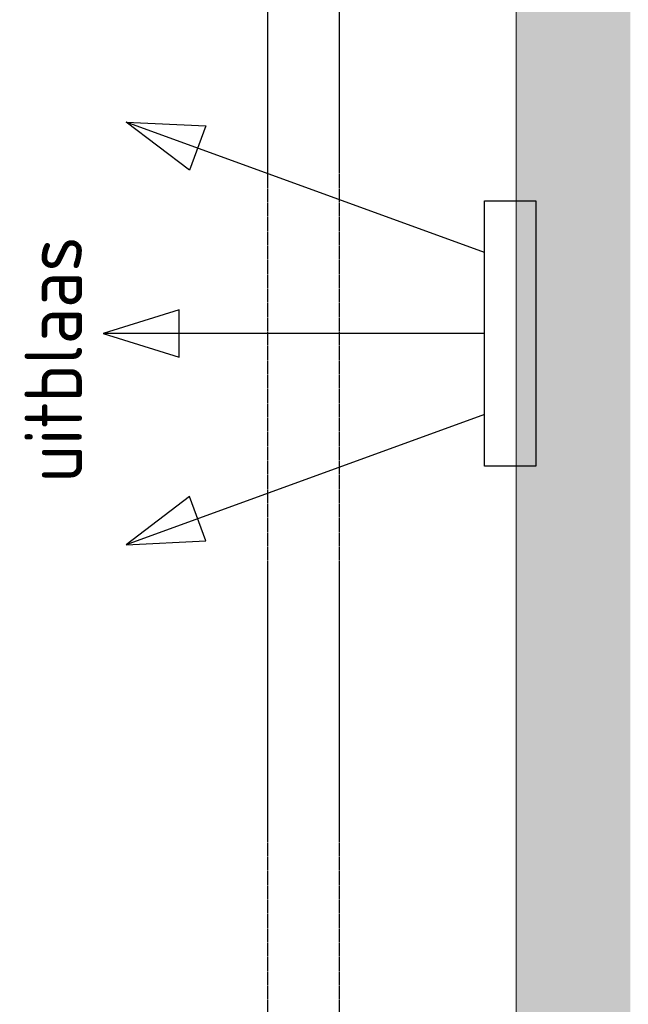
# Model space of a CAD drawing. Header units: millimetres. Extents: x 261 to 80476, y 988 to 41725.
# Tile 8 of 19: x 67607 to 68880, y 34629 to 36690. Entities that reach past the tile are written whole.
import ezdxf

# ---------------------------------------------------------------- set-up
doc = ezdxf.new("R2010")
doc.units = ezdxf.units.MM
doc.linetypes.add('ACAD_ISO02W100', pattern=[15, 12, -3])
for name, color, linetype in [('balken', 1, 'ACAD_ISO02W100'), ('H', 7, 'Continuous'), ('P', 7, 'Continuous'), ('ventilatieopening', 3, 'Continuous')]:
    doc.layers.add(name, color=color, linetype=linetype)

# ---------------------------------------------------------------- blocks, each defined once
blk = doc.blocks.new('uitblaas')
at = {"layer": 'ventilatieopening'}
for p, q in [((-107.2, 169.6), (-856.4, 442.3)), ((-107.2, 0), (-904.5, 0)), ((-107.2, -169.6), (-856.4, -442.3))]:
    blk.add_line(p, q, dxfattribs=at)
for points in [[(-856.4, 442.3), (-690, 434.4), (-723.9, 341.4)], [(-107.2, 277.6), (0, 277.6), (0, -277.6), (-107.2, -277.6)], [(-904.5, 0), (-745.4, -49.5), (-745.4, 49.5)], [(-856.4, -442.3), (-690, -434.4), (-723.9, -341.4)]]:
    blk.add_lwpolyline(points, close=True, dxfattribs=at)
at = {"layer": 'balken', "insert": (-1068.7, -311.7), "char_height": 120, "width": 2608.178, "attachment_point": 1, "rotation": 90}
blk.add_mtext('{\\Fisocp|c0;uitblaas}', dxfattribs=at)

msp = doc.modelspace()

# ---------------------------------------------------------------- hatches: boundary and pattern name
at = {"layer": 'H', "linetype": 'Continuous'}
msp.add_hatch(color=256, dxfattribs=at).paths.add_polyline_path([(68645.4, 38815.8), (68645.4, 20363.8), (68884.2, 20363.8), (68884.2, 38815.8), (68645.4, 38815.8), (68645.4, 38815.8)])

# ---------------------------------------------------------------- linework, layer by layer
at = {"layer": 'balken', "ltscale": 0.25}
for p, q in [((68125.2, 38849.1), (68125.2, 21904.4)), ((68275.2, 38849.1), (68275.2, 21904.4))]:
    msp.add_line(p, q, dxfattribs=at)
at = {"layer": 'P', "const_width": 2.22}
msp.add_lwpolyline([(68645.4, 38819.2), (68645.4, 20363.8)], dxfattribs=at)

# ---------------------------------------------------------------- block references
at = {"layer": 'ventilatieopening'}
msp.add_blockref('uitblaas', (68686.2, 36033), dxfattribs=at)

doc.saveas('drawing.dxf')
